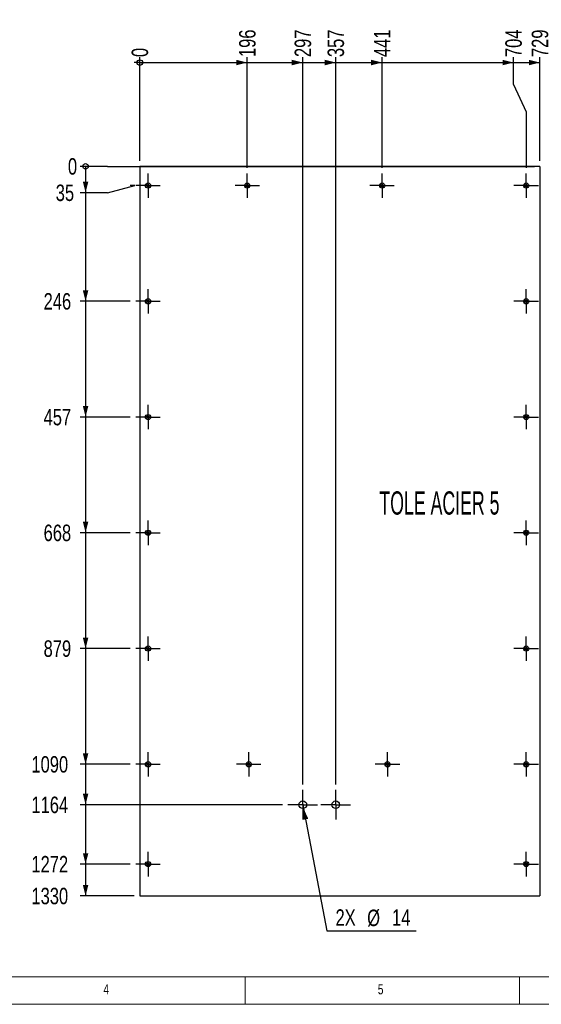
# Model space of a CAD drawing. Header units: millimetres. Extents: x 5 to 589, y 5 to 415.
# Tile 2 of 12: x 156 to 251, y 5 to 184. Entities that reach past the tile are written whole.
import ezdxf

# ---------------------------------------------------------------- set-up
doc = ezdxf.new("R2010")
doc.units = ezdxf.units.MM
doc.linetypes.add('CENTERX2', pattern=[20.32, 12.7, -2.54, 2.54, -2.54])
for name, color, linetype in [('COTES', 1, 'Continuous'), ('NOTES', 6, 'Continuous'), ('TRAIT-MIXTES', 3, 'CENTERX2')]:
    doc.layers.add(name, color=color, linetype=linetype)
doc.layers.add('TRAIT-FORT', color=4, linetype='Continuous', lineweight=25)
doc.styles.add('SLDTEXTSTYLE0', font='TXT', dxfattribs={"width": 0.75})
doc.styles.add('SLDTEXTSTYLE10', font='TXT', dxfattribs={"width": 0.570142})
doc.dimstyles.new('SLDDIMSTYLE2', dxfattribs={"dimtxt": 3, "dimasz": 0.333333, "dimexe": 0, "dimexo": 0.0625, "dimgap": 0.75, "dimtad": 0, "dimtih": 1, "dimtoh": 1, "dimdec": 0, "dimlfac": 10, "dimrnd": 1e-09, "dimdsep": 46, "dimtxsty": 'SLDTEXTSTYLE0', "dimblk1": 'ORIGIN', "dimblk2": 'ORIGIN', "dimsah": 1, "dimcen": 0.09, "dimadec": 0, "dimazin": 2, "dimtfac": 1, "dimtdec": 0, "dimtofl": 0, "dimtmove": 0, "dimatfit": 3, "dimldrblk": 'ORIGIN', "dimfxl": 1, "dimfrac": 2, "dimtolj": 1, "dimtzin": 12, "dimarcsym": 0})
doc.dimstyles.new('SLDDIMSTYLE3', dxfattribs={"dimtxt": 3, "dimasz": 2, "dimexe": 0, "dimexo": 0.0625, "dimgap": 0.75, "dimtad": 0, "dimtih": 1, "dimtoh": 1, "dimdec": 0, "dimlfac": 10, "dimrnd": 1e-09, "dimzin": 12, "dimdsep": 46, "dimtxsty": 'SLDTEXTSTYLE0', "dimsah": 1, "dimcen": 0.09, "dimadec": 0, "dimazin": 3, "dimtfac": 1, "dimtdec": 0, "dimtofl": 0, "dimtmove": 0, "dimatfit": 3, "dimfxl": 1, "dimfrac": 2, "dimtolj": 1, "dimtzin": 12, "dimarcsym": 0})
doc.dimstyles.new('SLDDIMSTYLE4', dxfattribs={"dimtxt": 3, "dimasz": 2, "dimexe": 0, "dimexo": 0.0625, "dimgap": 0.75, "dimtad": 0, "dimtih": 1, "dimtoh": 1, "dimdec": 0, "dimlfac": 10, "dimrnd": 1e-09, "dimzin": 12, "dimdsep": 46, "dimtxsty": 'SLDTEXTSTYLE0', "dimblk1": 'NONE', "dimsah": 1, "dimcen": 0, "dimadec": 0, "dimazin": 3, "dimtfac": 1, "dimtdec": 0, "dimtmove": 0, "dimatfit": 3, "dimldrblk": 'NONE', "dimfxl": 1, "dimfrac": 2, "dimtolj": 1, "dimtzin": 12, "dimarcsym": 0})

# ---------------------------------------------------------------- blocks, each defined once
blk = doc.blocks.new('_Origin')
at = {"color": 0, "linetype": 'ByBlock', "lineweight": -2}
blk.add_line((0, 0), (-1, 0), dxfattribs=at)
blk.add_circle((0, 0), 0.5, dxfattribs=at)
blk = doc.blocks.new('_D_162')
at = {"layer": 'COTES', "color": 1, "transparency": 16777216}
blk.add_line((177.8, 158.75), (177.8, 177.67), dxfattribs=at)
blk.add_blockref('_Origin', (177.8, 176.67), dxfattribs=at)
at = {"layer": 'COTES', "color": 1, "transparency": 16777216, "insert": (176.31, 177.67), "char_height": 3, "attachment_point": 1, "rotation": 90, "style": 'SLDTEXTSTYLE0'}
blk.add_mtext('0', dxfattribs=at)
blk = doc.blocks.new('_D_163')
at = {"layer": 'COTES', "color": 1, "transparency": 16777216}
for p, q in [((177.8, 176.67), (197.37, 176.67)), ((197.37, 157.48), (197.37, 177.67))]:
    blk.add_line(p, q, dxfattribs=at)
blk.add_solid([(197.37, 176.67), (195.37, 177.17), (195.37, 176.17)], dxfattribs=at)
at = {"layer": 'COTES', "color": 1, "transparency": 16777216, "insert": (195.89, 177.67), "char_height": 3, "attachment_point": 1, "rotation": 90, "style": 'SLDTEXTSTYLE0'}
blk.add_mtext('196', dxfattribs=at)
blk = doc.blocks.new('_D_164')
at = {"layer": 'COTES', "color": 1, "transparency": 16777216}
for p, q in [((197.37, 176.67), (207.5, 176.67)), ((207.5, 45.08), (207.5, 177.67))]:
    blk.add_line(p, q, dxfattribs=at)
blk.add_solid([(207.5, 176.67), (205.5, 177.17), (205.5, 176.17)], dxfattribs=at)
at = {"layer": 'COTES', "color": 1, "transparency": 16777216, "insert": (206.01, 177.67), "char_height": 3, "attachment_point": 1, "rotation": 90, "style": 'SLDTEXTSTYLE0'}
blk.add_mtext('297', dxfattribs=at)
blk = doc.blocks.new('_D_165')
at = {"layer": 'COTES', "color": 1, "transparency": 16777216}
for p, q in [((207.5, 176.67), (213.5, 176.67)), ((213.5, 45.08), (213.5, 177.67))]:
    blk.add_line(p, q, dxfattribs=at)
blk.add_solid([(213.5, 176.67), (211.5, 177.17), (211.5, 176.17)], dxfattribs=at)
at = {"layer": 'COTES', "color": 1, "transparency": 16777216, "insert": (212.01, 177.67), "char_height": 3, "attachment_point": 1, "rotation": 90, "style": 'SLDTEXTSTYLE0'}
blk.add_mtext('357', dxfattribs=at)
blk = doc.blocks.new('_D_166')
at = {"layer": 'COTES', "color": 1, "transparency": 16777216}
for p, q in [((213.5, 176.67), (221.95, 176.67)), ((221.95, 157.48), (221.95, 177.67))]:
    blk.add_line(p, q, dxfattribs=at)
blk.add_solid([(221.95, 176.67), (219.95, 177.17), (219.95, 176.17)], dxfattribs=at)
at = {"layer": 'COTES', "color": 1, "transparency": 16777216, "insert": (220.46, 177.67), "char_height": 3, "attachment_point": 1, "rotation": 90, "style": 'SLDTEXTSTYLE0'}
blk.add_mtext('441', dxfattribs=at)
blk = doc.blocks.new('_D_167')
at = {"layer": 'COTES', "color": 1, "transparency": 16777216}
for p, q in [((221.95, 176.67), (245.89, 176.67)), ((245.89, 172.67), (245.89, 177.67)), ((245.89, 172.67), (248.2, 167.67)), ((248.2, 167.67), (248.2, 157.48))]:
    blk.add_line(p, q, dxfattribs=at)
blk.add_solid([(245.89, 176.67), (243.89, 177.17), (243.89, 176.17)], dxfattribs=at)
at = {"layer": 'COTES', "color": 1, "transparency": 16777216, "insert": (244.4, 177.67), "char_height": 3, "attachment_point": 1, "rotation": 90, "style": 'SLDTEXTSTYLE0'}
blk.add_mtext('704', dxfattribs=at)
blk = doc.blocks.new('_D_168')
at = {"layer": 'COTES', "color": 1, "transparency": 16777216}
for p, q in [((245.89, 176.67), (250.7, 176.67)), ((250.7, 158.75), (250.7, 177.67))]:
    blk.add_line(p, q, dxfattribs=at)
blk.add_solid([(250.7, 176.67), (248.7, 177.17), (248.7, 176.17)], dxfattribs=at)
at = {"layer": 'COTES', "color": 1, "transparency": 16777216, "insert": (249.21, 177.67), "char_height": 3, "attachment_point": 1, "rotation": 90, "style": 'SLDTEXTSTYLE0'}
blk.add_mtext('729', dxfattribs=at)
blk = doc.blocks.new('_D_169')
at = {"layer": 'COTES', "color": 1, "transparency": 16777216}
for p, q in [((171.92, 157.75), (166.92, 157.75)), ((171.92, 157.75), (176.92, 157.75)), ((176.92, 157.75), (249.7, 157.75))]:
    blk.add_line(p, q, dxfattribs=at)
blk.add_blockref('_Origin', (167.92, 157.75), dxfattribs=at)
at = {"layer": 'COTES', "color": 1, "transparency": 16777216, "insert": (164.7, 159.24), "char_height": 3, "attachment_point": 1, "style": 'SLDTEXTSTYLE0'}
blk.add_mtext('0', dxfattribs=at)
blk = doc.blocks.new('_D_170')
at = {"layer": 'COTES', "color": 1, "transparency": 16777216}
for p, q in [((167.92, 157.75), (167.92, 152.94)), ((171.92, 152.94), (166.92, 152.94)), ((171.92, 152.94), (176.92, 154.25)), ((176.92, 154.25), (176.07, 154.25))]:
    blk.add_line(p, q, dxfattribs=at)
blk.add_solid([(167.92, 152.94), (168.42, 154.94), (167.42, 154.94)], dxfattribs=at)
at = {"layer": 'COTES', "color": 1, "transparency": 16777216, "insert": (162.48, 154.43), "char_height": 3, "attachment_point": 1, "style": 'SLDTEXTSTYLE0'}
blk.add_mtext('35', dxfattribs=at)
blk = doc.blocks.new('_D_171')
at = {"layer": 'COTES', "color": 1, "transparency": 16777216}
for p, q in [((167.92, 152.94), (167.92, 133.15)), ((176.07, 133.15), (166.92, 133.15))]:
    blk.add_line(p, q, dxfattribs=at)
blk.add_solid([(167.92, 133.15), (168.42, 135.15), (167.42, 135.15)], dxfattribs=at)
at = {"layer": 'COTES', "color": 1, "transparency": 16777216, "insert": (160.27, 134.64), "char_height": 3, "attachment_point": 1, "style": 'SLDTEXTSTYLE0'}
blk.add_mtext('246', dxfattribs=at)
blk = doc.blocks.new('_D_172')
at = {"layer": 'COTES', "color": 1, "transparency": 16777216}
for p, q in [((167.92, 133.15), (167.92, 112.05)), ((176.07, 112.05), (166.92, 112.05))]:
    blk.add_line(p, q, dxfattribs=at)
blk.add_solid([(167.92, 112.05), (168.42, 114.05), (167.42, 114.05)], dxfattribs=at)
at = {"layer": 'COTES', "color": 1, "transparency": 16777216, "insert": (160.27, 113.54), "char_height": 3, "attachment_point": 1, "style": 'SLDTEXTSTYLE0'}
blk.add_mtext('457', dxfattribs=at)
blk = doc.blocks.new('_D_173')
at = {"layer": 'COTES', "color": 1, "transparency": 16777216}
for p, q in [((167.92, 112.05), (167.92, 90.95)), ((176.07, 90.95), (166.92, 90.95))]:
    blk.add_line(p, q, dxfattribs=at)
blk.add_solid([(167.92, 90.95), (168.42, 92.95), (167.42, 92.95)], dxfattribs=at)
at = {"layer": 'COTES', "color": 1, "transparency": 16777216, "insert": (160.27, 92.44), "char_height": 3, "attachment_point": 1, "style": 'SLDTEXTSTYLE0'}
blk.add_mtext('668', dxfattribs=at)
blk = doc.blocks.new('_D_174')
at = {"layer": 'COTES', "color": 1, "transparency": 16777216}
for p, q in [((167.92, 90.95), (167.92, 69.85)), ((176.07, 69.85), (166.92, 69.85))]:
    blk.add_line(p, q, dxfattribs=at)
blk.add_solid([(167.92, 69.85), (168.42, 71.85), (167.42, 71.85)], dxfattribs=at)
at = {"layer": 'COTES', "color": 1, "transparency": 16777216, "insert": (160.27, 71.34), "char_height": 3, "attachment_point": 1, "style": 'SLDTEXTSTYLE0'}
blk.add_mtext('879', dxfattribs=at)
blk = doc.blocks.new('_D_175')
at = {"layer": 'COTES', "color": 1, "transparency": 16777216}
for p, q in [((167.92, 69.85), (167.92, 48.75)), ((176.07, 48.75), (166.92, 48.75))]:
    blk.add_line(p, q, dxfattribs=at)
blk.add_solid([(167.92, 48.75), (168.42, 50.75), (167.42, 50.75)], dxfattribs=at)
at = {"layer": 'COTES', "color": 1, "transparency": 16777216, "insert": (158.05, 50.24), "char_height": 3, "attachment_point": 1, "style": 'SLDTEXTSTYLE0'}
blk.add_mtext('1090', dxfattribs=at)
blk = doc.blocks.new('_D_176')
at = {"layer": 'COTES', "color": 1, "transparency": 16777216}
for p, q in [((167.92, 48.75), (167.92, 41.38)), ((203.8, 41.38), (166.92, 41.38))]:
    blk.add_line(p, q, dxfattribs=at)
blk.add_solid([(167.92, 41.38), (168.42, 43.38), (167.42, 43.38)], dxfattribs=at)
at = {"layer": 'COTES', "color": 1, "transparency": 16777216, "insert": (158.05, 42.86), "char_height": 3, "attachment_point": 1, "style": 'SLDTEXTSTYLE0'}
blk.add_mtext('1164', dxfattribs=at)
blk = doc.blocks.new('_D_177')
at = {"layer": 'COTES', "color": 1, "transparency": 16777216}
for p, q in [((167.92, 41.38), (167.92, 30.55)), ((176.07, 30.55), (166.92, 30.55))]:
    blk.add_line(p, q, dxfattribs=at)
blk.add_solid([(167.92, 30.55), (168.42, 32.55), (167.42, 32.55)], dxfattribs=at)
at = {"layer": 'COTES', "color": 1, "transparency": 16777216, "insert": (158.05, 32.04), "char_height": 3, "attachment_point": 1, "style": 'SLDTEXTSTYLE0'}
blk.add_mtext('1272', dxfattribs=at)
blk = doc.blocks.new('_D_178')
at = {"layer": 'COTES', "color": 1, "transparency": 16777216}
for p, q in [((167.92, 30.55), (167.92, 24.75)), ((176.8, 24.75), (166.92, 24.75))]:
    blk.add_line(p, q, dxfattribs=at)
blk.add_solid([(167.92, 24.75), (168.42, 26.75), (167.42, 26.75)], dxfattribs=at)
at = {"layer": 'COTES', "color": 1, "transparency": 16777216, "insert": (158.05, 26.24), "char_height": 3, "attachment_point": 1, "style": 'SLDTEXTSTYLE0'}
blk.add_mtext('1330', dxfattribs=at)
blk = doc.blocks.new('_D_179')
at = {"layer": 'COTES', "color": 1, "transparency": 16777216}
for p, q in [((207.37, 42.06), (207.63, 40.69)), ((207.63, 40.69), (211.88, 18.39)), ((211.88, 18.39), (228.18, 18.39))]:
    blk.add_line(p, q, dxfattribs=at)
blk.add_solid([(207.63, 40.69), (207.51, 38.63), (208.5, 38.82)], dxfattribs=at)
at = {"layer": 'COTES', "color": 1, "transparency": 16777216, "char_height": 3, "attachment_point": 1, "style": 'SLDTEXTSTYLE0'}
for s, insert in [('2X', (213.46, 22.31)), ('%%c', (219.23, 22.26)), ('14', (223.75, 22.31))]:
    blk.add_mtext(s, dxfattribs=dict(at, insert=insert))
blk = doc.blocks.new('_None')
blk = doc.blocks.new('SW_CENTERMARKSYMBOL_159')
at = {"layer": 'TRAIT-MIXTES', "color": 0}
for p, q in [((0, 2), (0, 2.225)), ((0, 0), (0, 2)), ((-2, 0), (-2.225, 0)), ((0, 0), (-2, 0)), ((0, 0), (0, -2)), ((0, 0), (2, 0)), ((2, 0), (2.225, 0)), ((0, -2), (0, -2.225))]:
    blk.add_line(p, q, dxfattribs=at)
blk = doc.blocks.new('SW_CENTERMARKSYMBOL_160')
at = {"layer": 'TRAIT-MIXTES', "color": 0}
for p, q in [((0, 2), (0, 2.225)), ((0, 0), (0, 2)), ((-2, 0), (-2.225, 0)), ((0, 0), (-2, 0)), ((0, 0), (0, -2)), ((0, 0), (2, 0)), ((2, 0), (2.225, 0)), ((0, -2), (0, -2.225))]:
    blk.add_line(p, q, dxfattribs=at)
blk = doc.blocks.new('SW_CENTERMARKSYMBOL_161')
at = {"layer": 'TRAIT-MIXTES', "color": 0}
for p, q in [((0, 2), (0, 2.225)), ((0, 0), (0, 2)), ((-2, 0), (-2.225, 0)), ((0, 0), (-2, 0)), ((0, 0), (0, -2)), ((0, 0), (2, 0)), ((2, 0), (2.225, 0)), ((0, -2), (0, -2.225))]:
    blk.add_line(p, q, dxfattribs=at)
blk = doc.blocks.new('SW_CENTERMARKSYMBOL_162')
at = {"layer": 'TRAIT-MIXTES', "color": 0}
for p, q in [((0, 2), (0, 2.225)), ((0, 0), (0, 2)), ((-2, 0), (-2.225, 0)), ((0, 0), (-2, 0)), ((0, 0), (0, -2)), ((0, 0), (2, 0)), ((2, 0), (2.225, 0)), ((0, -2), (0, -2.225))]:
    blk.add_line(p, q, dxfattribs=at)
blk = doc.blocks.new('SW_CENTERMARKSYMBOL_163')
at = {"layer": 'TRAIT-MIXTES', "color": 0}
for p, q in [((0, 2), (0, 2.225)), ((0, 0), (0, 2)), ((-2, 0), (-2.225, 0)), ((0, 0), (-2, 0)), ((0, 0), (0, -2)), ((0, 0), (2, 0)), ((2, 0), (2.225, 0)), ((0, -2), (0, -2.225))]:
    blk.add_line(p, q, dxfattribs=at)
blk = doc.blocks.new('SW_CENTERMARKSYMBOL_164')
at = {"layer": 'TRAIT-MIXTES', "color": 0}
for p, q in [((0, 2), (0, 2.225)), ((0, 0), (0, 2)), ((-2, 0), (-2.225, 0)), ((0, 0), (-2, 0)), ((0, 0), (0, -2)), ((0, 0), (2, 0)), ((2, 0), (2.225, 0)), ((0, -2), (0, -2.225))]:
    blk.add_line(p, q, dxfattribs=at)
blk = doc.blocks.new('SW_CENTERMARKSYMBOL_165')
at = {"layer": 'TRAIT-MIXTES', "color": 0}
for p, q in [((0, 2), (0, 2.225)), ((0, 0), (0, 2)), ((-2, 0), (-2.225, 0)), ((0, 0), (-2, 0)), ((0, 0), (0, -2)), ((0, 0), (2, 0)), ((2, 0), (2.225, 0)), ((0, -2), (0, -2.225))]:
    blk.add_line(p, q, dxfattribs=at)
blk = doc.blocks.new('SW_CENTERMARKSYMBOL_166')
at = {"layer": 'TRAIT-MIXTES', "color": 0}
for p, q in [((0, 2), (0, 2.225)), ((0, 0), (0, 2)), ((-2, 0), (-2.225, 0)), ((0, 0), (-2, 0)), ((0, 0), (0, -2)), ((0, 0), (2, 0)), ((2, 0), (2.225, 0)), ((0, -2), (0, -2.225))]:
    blk.add_line(p, q, dxfattribs=at)
blk = doc.blocks.new('SW_CENTERMARKSYMBOL_167')
at = {"layer": 'TRAIT-MIXTES', "color": 0}
for p, q in [((0, 2), (0, 2.225)), ((0, 0), (0, 2)), ((-2, 0), (-2.225, 0)), ((0, 0), (-2, 0)), ((0, 0), (0, -2)), ((0, 0), (2, 0)), ((2, 0), (2.225, 0)), ((0, -2), (0, -2.225))]:
    blk.add_line(p, q, dxfattribs=at)
blk = doc.blocks.new('SW_CENTERMARKSYMBOL_168')
at = {"layer": 'TRAIT-MIXTES', "color": 0}
for p, q in [((0, 2), (0, 2.225)), ((0, 0), (0, 2)), ((-2, 0), (-2.225, 0)), ((0, 0), (-2, 0)), ((0, 0), (0, -2)), ((0, 0), (2, 0)), ((2, 0), (2.225, 0)), ((0, -2), (0, -2.225))]:
    blk.add_line(p, q, dxfattribs=at)
blk = doc.blocks.new('SW_CENTERMARKSYMBOL_169')
at = {"layer": 'TRAIT-MIXTES', "color": 0}
for p, q in [((0, 2), (0, 2.225)), ((0, 0), (0, 2)), ((-2, 0), (-2.225, 0)), ((0, 0), (-2, 0)), ((0, 0), (0, -2)), ((0, 0), (2, 0)), ((2, 0), (2.225, 0)), ((0, -2), (0, -2.225))]:
    blk.add_line(p, q, dxfattribs=at)
blk = doc.blocks.new('SW_CENTERMARKSYMBOL_170')
at = {"layer": 'TRAIT-MIXTES', "color": 0}
for p, q in [((0, 2), (0, 2.225)), ((0, 0), (0, 2)), ((-2, 0), (-2.225, 0)), ((0, 0), (-2, 0)), ((0, 0), (0, -2)), ((0, 0), (2, 0)), ((2, 0), (2.225, 0)), ((0, -2), (0, -2.225))]:
    blk.add_line(p, q, dxfattribs=at)
blk = doc.blocks.new('SW_CENTERMARKSYMBOL_171')
at = {"layer": 'TRAIT-MIXTES', "color": 0}
for p, q in [((0, 2), (0, 2.225)), ((0, 0), (0, 2)), ((-2, 0), (-2.225, 0)), ((0, 0), (-2, 0)), ((0, 0), (0, -2)), ((0, 0), (2, 0)), ((2, 0), (2.225, 0)), ((0, -2), (0, -2.225))]:
    blk.add_line(p, q, dxfattribs=at)
blk = doc.blocks.new('SW_CENTERMARKSYMBOL_172')
at = {"layer": 'TRAIT-MIXTES', "color": 0}
for p, q in [((0, 2), (0, 2.225)), ((0, 0), (0, 2)), ((-2, 0), (-2.225, 0)), ((0, 0), (-2, 0)), ((0, 0), (0, -2)), ((0, 0), (2, 0)), ((2, 0), (2.225, 0)), ((0, -2), (0, -2.225))]:
    blk.add_line(p, q, dxfattribs=at)
blk = doc.blocks.new('SW_CENTERMARKSYMBOL_173')
at = {"layer": 'TRAIT-MIXTES', "color": 0}
for p, q in [((0, 2), (0, 2.225)), ((0, 0), (0, 2)), ((-2, 0), (-2.225, 0)), ((0, 0), (-2, 0)), ((0, 0), (0, -2)), ((0, 0), (2, 0)), ((2, 0), (2.225, 0)), ((0, -2), (0, -2.225))]:
    blk.add_line(p, q, dxfattribs=at)
blk = doc.blocks.new('SW_CENTERMARKSYMBOL_174')
at = {"layer": 'TRAIT-MIXTES', "color": 0}
for p, q in [((0, 2), (0, 2.225)), ((0, 0), (0, 2)), ((-2, 0), (-2.225, 0)), ((0, 0), (-2, 0)), ((0, 0), (0, -2)), ((0, 0), (2, 0)), ((2, 0), (2.225, 0)), ((0, -2), (0, -2.225))]:
    blk.add_line(p, q, dxfattribs=at)
blk = doc.blocks.new('SW_CENTERMARKSYMBOL_175')
at = {"layer": 'TRAIT-MIXTES', "color": 0}
for p, q in [((0, 2), (0, 2.225)), ((0, 0), (0, 2)), ((-2, 0), (-2.225, 0)), ((0, 0), (-2, 0)), ((0, 0), (0, -2)), ((0, 0), (2, 0)), ((2, 0), (2.225, 0)), ((0, -2), (0, -2.225))]:
    blk.add_line(p, q, dxfattribs=at)
blk = doc.blocks.new('SW_CENTERMARKSYMBOL_176')
at = {"layer": 'TRAIT-MIXTES', "color": 0}
for p, q in [((0, 2), (0, 2.225)), ((0, 0), (0, 2)), ((-2, 0), (-2.225, 0)), ((0, 0), (-2, 0)), ((0, 0), (0, -2)), ((0, 0), (2, 0)), ((2, 0), (2.225, 0)), ((0, -2), (0, -2.225))]:
    blk.add_line(p, q, dxfattribs=at)
blk = doc.blocks.new('SW_CENTERMARKSYMBOL_177')
at = {"layer": 'TRAIT-MIXTES', "color": 0}
for p, q in [((0, 2), (0, 2.7)), ((0, 0), (0, 2)), ((-2, 0), (-2.7, 0)), ((0, 0), (-2, 0)), ((0, 0), (0, -2)), ((0, 0), (2, 0)), ((2, 0), (2.7, 0)), ((0, -2), (0, -2.7))]:
    blk.add_line(p, q, dxfattribs=at)
blk = doc.blocks.new('SW_CENTERMARKSYMBOL_178')
at = {"layer": 'TRAIT-MIXTES', "color": 0}
for p, q in [((0, 2), (0, 2.7)), ((0, 0), (0, 2)), ((-2, 0), (-2.7, 0)), ((0, 0), (-2, 0)), ((0, 0), (0, -2)), ((0, 0), (2, 0)), ((2, 0), (2.7, 0)), ((0, -2), (0, -2.7))]:
    blk.add_line(p, q, dxfattribs=at)

msp = doc.modelspace()

# ---------------------------------------------------------------- linework, layer by layer
at = {"color": 7, "linetype": 'Continuous', "lineweight": 18}
for p, q in [((10, 10), (584, 10)), ((197, 10), (197, 5)), ((247, 5), (247, 10)), ((5, 5), (589, 5))]:
    msp.add_line(p, q, dxfattribs=at)
at = {"layer": 'TRAIT-FORT', "color": 4, "linetype": 'Continuous', "lineweight": 25}
for p, q in [((177.7999, 157.75001), (177.7999, 24.75001)), ((250.6999, 157.75001), (177.7999, 157.75001)), ((250.6999, 157.75001), (250.6999, 24.75001)), ((177.7999, 24.75001), (250.6999, 24.75001))]:
    msp.add_line(p, q, dxfattribs=at)
for centre, radius in [((179.2989, 154.25001), 0.47), ((179.2989, 154.25001), 0.225), ((197.37133, 154.25001), 0.47), ((197.37133, 154.25001), 0.225), ((221.9494, 154.25001), 0.47), ((221.9494, 154.25001), 0.225), ((248.1999, 154.25001), 0.47), ((248.1999, 154.25001), 0.225), ((179.2989, 133.15001), 0.47), ((179.2989, 133.15001), 0.225), ((248.1999, 133.15001), 0.47), ((248.1999, 133.15001), 0.225), ((179.2989, 112.05001), 0.47), ((179.2989, 112.05001), 0.225), ((248.1999, 112.05001), 0.47), ((248.1999, 112.05001), 0.225), ((179.2989, 90.95001), 0.47), ((179.2989, 90.95001), 0.225), ((248.1999, 90.95001), 0.47), ((248.1999, 90.95001), 0.225), ((179.2989, 69.85001), 0.47), ((179.2989, 69.85001), 0.225), ((248.1999, 69.85001), 0.47), ((248.1999, 69.85001), 0.225), ((179.2989, 48.75001), 0.47), ((179.2989, 48.75001), 0.225), ((197.65704, 48.75001), 0.47), ((197.65704, 48.75001), 0.225), ((222.92847, 48.75001), 0.47), ((222.92847, 48.75001), 0.225), ((248.1999, 48.75001), 0.47), ((248.1999, 48.75001), 0.225), ((207.4999, 41.37685), 0.7), ((213.4999, 41.37685), 0.7), ((179.2989, 30.55001), 0.47), ((179.2989, 30.55001), 0.225), ((248.1999, 30.55001), 0.47), ((248.1999, 30.55001), 0.225)]:
    msp.add_circle(centre, radius, dxfattribs=at)

# ---------------------------------------------------------------- block references
at = {"layer": 'TRAIT-MIXTES', "color": 3}
for name, p in [('SW_CENTERMARKSYMBOL_162', (179.2989, 154.25001)), ('SW_CENTERMARKSYMBOL_174', (197.37133, 154.25001)), ('SW_CENTERMARKSYMBOL_175', (221.9494, 154.25001)), ('SW_CENTERMARKSYMBOL_176', (248.1999, 154.25001)), ('SW_CENTERMARKSYMBOL_163', (179.2989, 133.15001)), ('SW_CENTERMARKSYMBOL_170', (248.1999, 133.15001)), ('SW_CENTERMARKSYMBOL_164', (179.2989, 112.05001)), ('SW_CENTERMARKSYMBOL_169', (248.1999, 112.05001)), ('SW_CENTERMARKSYMBOL_165', (179.2989, 90.95001)), ('SW_CENTERMARKSYMBOL_168', (248.1999, 90.95001)), ('SW_CENTERMARKSYMBOL_166', (179.2989, 69.85001)), ('SW_CENTERMARKSYMBOL_167', (248.1999, 69.85001)), ('SW_CENTERMARKSYMBOL_161', (179.2989, 48.75001)), ('SW_CENTERMARKSYMBOL_171', (197.65704, 48.75001)), ('SW_CENTERMARKSYMBOL_172', (222.92847, 48.75001)), ('SW_CENTERMARKSYMBOL_173', (248.1999, 48.75001)), ('SW_CENTERMARKSYMBOL_178', (207.4999, 41.37685)), ('SW_CENTERMARKSYMBOL_177', (213.4999, 41.37685)), ('SW_CENTERMARKSYMBOL_160', (179.2989, 30.55001)), ('SW_CENTERMARKSYMBOL_159', (248.1999, 30.55001))]:
    msp.add_blockref(name, p, dxfattribs=at)

# ---------------------------------------------------------------- texts
at = {"layer": 'NOTES', "color": 211}
for s, insert, char_height, attachment_point, style in [('TOLE ACIER 5', (232.39726, 98.50389), 4.2333333, 2, 'SLDTEXTSTYLE10'), ('4', (171.16667, 8.66802), 1.85208, 1, 'SLDTEXTSTYLE0'), ('5', (221.16667, 8.66802), 1.85208, 1, 'SLDTEXTSTYLE0')]:
    msp.add_mtext(s, dxfattribs=dict(at, insert=insert, char_height=char_height, attachment_point=attachment_point, style=style))

# ---------------------------------------------------------------- dimensions: what is measured, and where the dimension line sits
at = {"layer": 'COTES', "color": 1}
for feature_location, offset, dtype, origin, dimstyle, picture, middle in [((197.37133, 156.47501), (0, 21.19298), 1, (177.7999, 157.75001), 'SLDDIMSTYLE3', '_D_163', (197.37133, 180.99299)), ((207.4999, 44.07685), (0, 133.59114), 1, (177.7999, 157.75001), 'SLDDIMSTYLE3', '_D_164', (207.4999, 180.99299)), ((213.4999, 44.07685), (0, 133.59114), 1, (177.7999, 157.75001), 'SLDDIMSTYLE3', '_D_165', (213.4999, 180.99299)), ((221.9494, 156.47501), (0, 21.19298), 1, (177.7999, 157.75001), 'SLDDIMSTYLE3', '_D_166', (221.9494, 180.99299)), ((248.1999, 156.47501), (-2.31013, 21.19298), 1, (177.7999, 157.75001), 'SLDDIMSTYLE3', '_D_167', (245.88978, 180.99299)), ((250.6999, 157.75001), (0, 19.91798), 1, (177.7999, 157.75001), 'SLDDIMSTYLE3', '_D_168', (250.6999, 180.99299)), ((177.7999002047, 157.7500089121), (0, 19.9179823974), 1, (177.7999002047, 157.7500089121), 'SLDDIMSTYLE2', '_D_162', (177.7999002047, 178.7763246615)), ((250.6999002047, 157.7500089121), (-83.7831256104, 0), 0, (250.6999002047, 157.7500089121), 'SLDDIMSTYLE2', '_D_169', (165.8084412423, 157.7500089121)), ((177.0739, 48.75001), (-10.15713, 0), 0, (250.6999, 157.75001), 'SLDDIMSTYLE3', '_D_175', (162.48344, 48.75001)), ((204.7999, 41.37685), (-37.88312, 0), 0, (250.6999, 157.75001), 'SLDDIMSTYLE3', '_D_176', (162.48344, 41.37685)), ((177.0739, 30.55001), (-10.15713, 0), 0, (250.6999, 157.75001), 'SLDDIMSTYLE3', '_D_177', (162.48344, 30.55001)), ((177.7999, 24.75001), (-10.88313, 0), 0, (250.6999, 157.75001), 'SLDDIMSTYLE3', '_D_178', (162.48344, 24.75001)), ((177.0739, 133.15001), (-10.15713, 0), 0, (250.6999, 157.75001), 'SLDDIMSTYLE3', '_D_171', (163.59177, 133.15001)), ((177.0739, 112.05001), (-10.15713, 0), 0, (250.6999, 157.75001), 'SLDDIMSTYLE3', '_D_172', (163.59177, 112.05001)), ((177.0739, 90.95001), (-10.15713, 0), 0, (250.6999, 157.75001), 'SLDDIMSTYLE3', '_D_173', (163.59177, 90.95001)), ((177.0739, 69.85001), (-10.15713, 0), 0, (250.6999, 157.75001), 'SLDDIMSTYLE3', '_D_174', (163.59177, 69.85001)), ((177.0739, 154.25001), (-10.15713, -1.31013), 0, (250.6999, 157.75001), 'SLDDIMSTYLE3', '_D_170', (164.70011, 152.93988))]:
    dim = msp.add_ordinate_dim(feature_location=feature_location, offset=offset, dtype=dtype, origin=origin, dimstyle=dimstyle, dxfattribs=at)
    dim.commit()
    dim.dimension.update_dxf_attribs({"geometry": picture, "text_midpoint": middle})
dim = msp.add_diameter_dim_2p(p1=(207.36897, 42.0645), p2=(207.63082, 40.6892), text='2X <>', dimstyle='SLDDIMSTYLE4', dxfattribs=at)
dim.commit()
dim.dimension.update_dxf_attribs({"geometry": '_D_179', "text_midpoint": (220.8237, 20.83222), "dimtype": 163})

doc.saveas('drawing.dxf')
